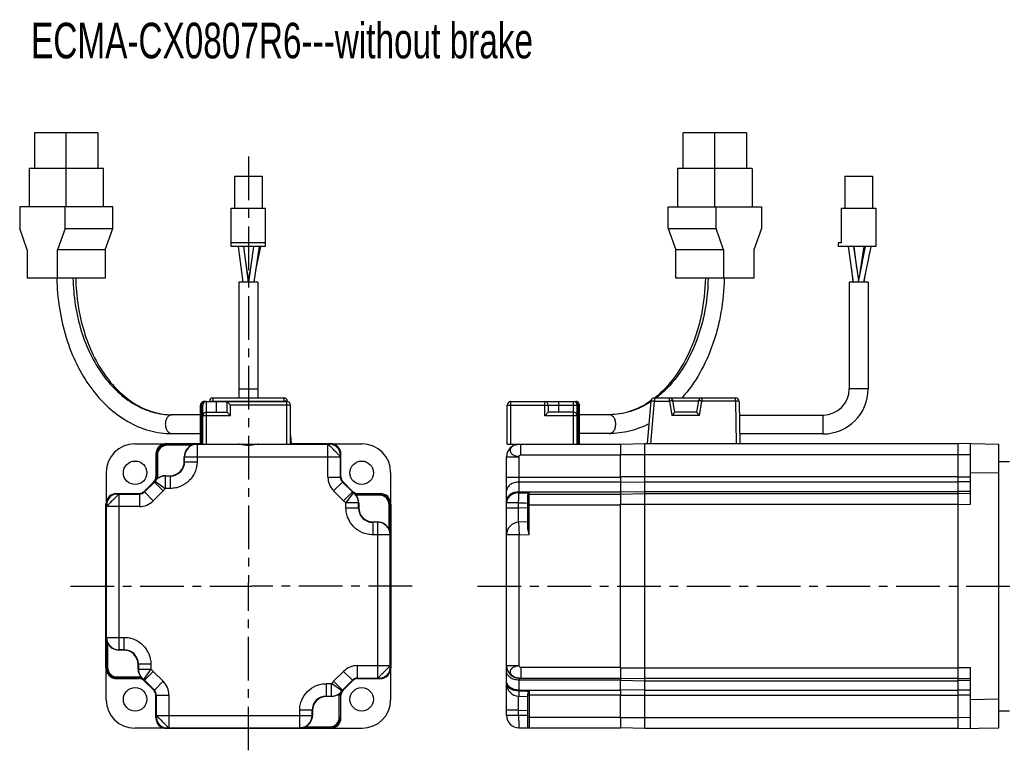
# Model space of a CAD drawing. Header units: millimetres. Extents: x 67 to 508, y 148 to 353.
# Tile 1 of 2: x 67 to 344, y 148 to 353. Entities that reach past the tile are written whole.
import ezdxf

# ---------------------------------------------------------------- set-up
doc = ezdxf.new("R2010")
doc.units = ezdxf.units.MM
doc.header["$LTSCALE"] = 32.67
doc.linetypes.add('CENTER', pattern=[0.6, 0.375, -0.075, 0.075, -0.075])
doc.layers.get('0').update_dxf_attribs({"linetype": 'CONTINUOUS'})
doc.layers.add('DEFAULT_1', color=7, linetype='CENTER')
doc.styles.get("Standard").update_dxf_attribs({"font": 'txt', "width": 0.7})

msp = doc.modelspace()

# ---------------------------------------------------------------- linework, layer by layer
at = {"color": 7, "linetype": 'Continuous'}
for p, q in [((71.21, 321.07), (71.21, 311.07)), ((89.03, 321.07), (71.21, 321.07)), ((80.12, 300.27), (80.12, 321.07)), ((89.03, 321.07), (89.03, 311.07)), ((253.38, 311.07), (253.38, 321.07)), ((271.2, 321.07), (253.38, 321.07)), ((262.29, 300.27), (262.29, 321.07)), ((271.2, 321.07), (271.2, 311.07)), ((69.66, 311.07), (69.66, 300.27)), ((90.59, 311.07), (69.66, 311.07)), ((90.59, 300.27), (90.59, 311.07)), ((251.83, 311.07), (251.83, 300.27)), ((272.76, 311.07), (251.83, 311.07)), ((272.76, 311.07), (272.76, 300.27)), ((127.38, 308.88), (127.38, 299.98)), ((127.38, 308.88), (135.18, 308.88)), ((135.18, 308.88), (135.18, 299.98)), ((298.8, 308.88), (298.8, 299.98)), ((298.8, 308.88), (306.6, 308.88)), ((306.6, 308.88), (306.6, 299.98)), ((67.04, 300.27), (67.04, 294.27)), ((93.2, 300.27), (67.04, 300.27)), ((79.77, 294.27), (79.77, 300.27)), ((93.2, 294.27), (93.2, 300.27)), ((126.48, 289.18), (126.48, 299.98)), ((126.48, 299.98), (136.08, 299.98)), ((136.08, 289.18), (136.08, 299.98)), ((249.21, 294.27), (249.21, 300.27)), ((249.21, 300.27), (275.38, 300.27)), ((262.65, 294.27), (262.65, 300.27)), ((275.38, 300.27), (275.38, 294.27)), ((297.9, 290.18), (297.9, 299.98)), ((297.9, 299.98), (307.5, 299.98)), ((307.5, 299.98), (307.5, 289.18)), ((69.16, 288.27), (67.04, 294.27)), ((79.77, 294.27), (77.65, 288.27)), ((79.77, 294.27), (93.2, 294.27)), ((91.08, 288.27), (93.2, 294.27)), ((249.21, 294.27), (251.33, 288.27)), ((249.21, 294.27), (262.65, 294.27)), ((264.77, 288.27), (262.65, 294.27)), ((275.38, 294.27), (273.25, 288.27)), ((69.16, 288.27), (69.16, 280.27)), ((77.65, 280.27), (77.65, 288.27)), ((91.08, 288.27), (77.65, 288.27)), ((91.08, 288.27), (91.08, 280.27)), ((136.08, 290.18), (126.48, 290.18)), ((136.08, 289.18), (126.48, 289.18)), ((128.36, 289.18), (128.9, 285.41)), ((128.43, 289.18), (129.68, 279.18)), ((129.94, 289.18), (131.19, 279.18)), ((132.75, 289.18), (131.29, 279.18)), ((134.26, 289.18), (132.81, 279.18)), ((134.64, 289.18), (133.29, 282.48)), ((251.33, 280.27), (251.33, 288.27)), ((264.77, 288.27), (251.33, 288.27)), ((264.77, 288.27), (264.77, 280.27)), ((273.25, 288.27), (273.25, 280.27)), ((296.9, 290.18), (296.9, 289.18)), ((297.9, 290.18), (296.9, 290.18)), ((307.5, 289.18), (296.9, 289.18)), ((299.72, 289.18), (301.18, 279.18)), ((301.24, 289.18), (302.62, 279.65)), ((301.36, 289.18), (302.13, 283.06)), ((304.53, 289.18), (302.62, 279.72)), ((304.11, 289.18), (303.04, 281.83)), ((306.07, 289.18), (304.04, 279.18)), ((130.39, 285.61), (131.23, 279.83)), ((131.81, 282.73), (131.22, 279.83)), ((300.64, 282.86), (301.1, 279.18)), ((91.08, 280.27), (69.16, 280.27)), ((273.25, 280.27), (251.33, 280.27)), ((304.52, 281.58), (304.18, 279.18)), ((128.63, 279.18), (128.63, 246.64)), ((133.93, 279.18), (128.63, 279.18)), ((133.93, 279.18), (133.93, 246.64)), ((300.05, 279.18), (300.05, 249.18)), ((305.35, 279.18), (300.05, 279.18)), ((305.35, 279.18), (305.35, 249.18)), ((128.63, 249.18), (133.93, 249.18)), ((305.35, 249.18), (300.05, 249.18)), ((121.32, 246.64), (121.32, 245.73)), ((121.32, 246.64), (141.24, 246.64)), ((141.24, 246.64), (141.24, 245.73)), ((245.34, 246.64), (245.34, 245.73)), ((245.34, 246.64), (268.09, 246.64)), ((249.56, 245.73), (249.56, 246.64)), ((258.65, 246.64), (258.65, 245.73)), ((268.09, 245.73), (268.09, 246.64)), ((117.83, 233.63), (117.83, 244.63)), ((117.83, 244.63), (118.48, 244.63)), ((118.13, 233.63), (118.13, 244.63)), ((118.19, 244.63), (118.19, 233.63)), ((118.48, 233.63), (118.48, 244.63)), ((119.41, 245.63), (118.83, 245.63)), ((119.48, 233.63), (119.48, 245.63)), ((119.48, 245.63), (142.08, 245.63)), ((120.33, 245.73), (120.32, 245.63)), ((121.31, 245.63), (121.32, 245.73)), ((121.32, 245.73), (141.24, 245.73)), ((122.28, 242.63), (122.28, 245.63)), ((125.28, 242.63), (125.28, 245.63)), ((126.28, 244.63), (125.28, 245.63)), ((126.28, 241.63), (126.28, 244.63)), ((143.08, 244.63), (126.28, 244.63)), ((141.24, 245.73), (141.25, 245.63)), ((142.08, 233.63), (142.08, 245.63)), ((142.25, 245.6), (142.24, 245.73)), ((143.08, 233.63), (143.08, 244.63)), ((204, 233.63), (204, 244.63)), ((204, 244.63), (224.24, 244.63)), ((205, 233.63), (205, 245.63)), ((205, 245.63), (223.24, 245.63)), ((214.5, 241.63), (214.5, 245.63)), ((215.5, 244.63), (215.5, 242.63)), ((218.5, 242.63), (218.5, 245.63)), ((222.6, 233.63), (222.6, 245.63)), ((223.6, 233.63), (223.6, 244.63)), ((223.95, 233.63), (223.95, 244.63)), ((224.24, 233.63), (224.24, 244.63)), ((244.35, 245.73), (243.3, 233.79)), ((244.3, 233.79), (245.34, 245.73)), ((245.34, 245.73), (249.56, 245.73)), ((249.56, 245.73), (250.26, 241.73)), ((251.1, 242.64), (250.54, 245.82)), ((250.54, 245.82), (257.66, 245.82)), ((257.66, 245.82), (257.1, 242.64)), ((257.94, 241.73), (258.65, 245.73)), ((268.09, 245.73), (258.65, 245.73)), ((268.09, 245.73), (268.3, 233.79)), ((269.09, 245.66), (269.3, 233.79)), ((117.83, 241.92), (109.82, 241.92)), ((126.28, 241.63), (118.48, 241.63)), ((119.48, 242.63), (125.28, 242.63)), ((125.28, 242.63), (126.28, 241.63)), ((215.5, 242.63), (214.5, 241.63)), ((223.6, 241.63), (214.5, 241.63)), ((222.6, 242.63), (215.5, 242.63)), ((232.6, 241.92), (224.24, 241.92)), ((257.94, 241.73), (250.26, 241.73)), ((257.1, 242.64), (251.1, 242.64)), ((269.16, 241.83), (292.7, 241.83)), ((292.7, 236.53), (292.7, 241.83)), ((109.82, 236.62), (117.83, 236.62)), ((143.08, 236.08), (143.28, 233.79)), ((232.6, 236.62), (224.24, 236.62)), ((292.7, 236.53), (269.25, 236.53)), ((99.34, 233.73), (107.9, 233.73)), ((108.28, 233.79), (108.28, 233.63)), ((108.28, 233.79), (117.83, 233.79)), ((108.44, 233.63), (108.44, 233.33)), ((108.44, 233.63), (154.12, 233.63)), ((115.36, 233.33), (108.44, 233.33)), ((116.87, 233.63), (116.87, 228.7)), ((143.08, 233.79), (154.28, 233.79)), ((153.62, 224.42), (153.62, 233.63)), ((154.28, 233.62), (154.28, 233.79)), ((154.67, 233.73), (163.22, 233.73)), ((204, 233.63), (235.8, 233.63)), ((205.8, 233.63), (205.8, 233.27)), ((207.8, 230.63), (207.8, 233.63)), ((235.8, 233.62), (242.6, 233.79)), ((235.8, 233.62), (235.8, 230.9)), ((242.6, 153.79), (242.6, 233.79)), ((242.6, 233.79), (330.6, 233.79)), ((342.1, 233.59), (330.6, 233.79)), ((330.6, 219.86), (330.6, 233.79)), ((334.1, 216.79), (334.1, 233.73)), ((342.1, 153.99), (342.1, 233.59)), ((105.28, 230.79), (105.28, 224.48)), ((105.28, 230.79), (105.44, 230.79)), ((105.44, 224.42), (105.44, 230.63)), ((105.44, 230.63), (105.74, 230.63)), ((105.74, 230.63), (105.74, 224.42)), ((113.28, 228.79), (113.28, 230.13)), ((113.28, 230.13), (157.12, 230.13)), ((113.37, 228.7), (113.37, 230.13)), ((157.11, 230.79), (157.28, 230.79)), ((157.12, 224.42), (157.12, 230.63)), ((157.28, 224.48), (157.28, 230.79)), ((203.8, 157.45), (203.8, 230.13)), ((203.8, 230.13), (207.3, 230.13)), ((207.3, 220.01), (207.3, 230.13)), ((207.8, 230.63), (235.8, 230.63)), ((235.8, 230.79), (235.8, 230.9)), ((235.8, 224.48), (235.8, 230.79)), ((235.8, 230.79), (330.6, 230.79)), ((330.6, 230.79), (334.1, 230.73)), ((113.37, 228.7), (113.28, 228.79)), ((113.37, 228.7), (116.87, 228.7)), ((342.1, 228.79), (345.1, 228.79)), ((91.34, 225.73), (91.34, 217.18)), ((105.28, 224.48), (105.44, 224.48)), ((105.74, 224.42), (105.44, 224.42)), ((109.38, 224.7), (107.91, 224.7)), ((107.91, 224.7), (107.91, 221.2)), ((107.97, 224.79), (109.28, 224.79)), ((109.28, 224.79), (109.38, 224.7)), ((109.38, 221.2), (109.38, 224.7)), ((153.62, 224.42), (157.12, 224.42)), ((157.28, 224.48), (157.12, 224.48)), ((171.22, 225.73), (171.22, 217.18)), ((203.8, 224.42), (235.8, 224.42)), ((330.6, 224.48), (235.8, 224.48)), ((235.8, 224.42), (235.8, 224.48)), ((235.8, 224.42), (235.8, 223)), ((330.6, 224.46), (334.1, 224.48)), ((334.1, 225.73), (342.1, 225.59)), ((102.01, 220.38), (104.7, 223.07)), ((102.07, 220.22), (104.86, 223)), ((104.7, 223.07), (104.79, 222.97)), ((104.86, 223), (107.33, 220.53)), ((105.06, 223.25), (107.91, 221.2)), ((105.08, 223.27), (105.11, 223.32)), ((157.71, 223), (155.23, 220.53)), ((157.71, 223), (160.49, 220.22)), ((157.75, 222.96), (157.87, 223.07)), ((157.87, 223.07), (160.56, 220.38)), ((235.8, 223), (207.3, 223)), ((235.8, 222.95), (242.6, 223.07)), ((235.8, 223), (235.8, 220.27)), ((242.6, 223.07), (330.6, 223.07)), ((334.1, 223.07), (330.6, 223.04)), ((94.28, 219.62), (94.28, 219.79)), ((94.28, 219.79), (100.59, 219.79)), ((94.44, 219.63), (100.66, 219.63)), ((94.94, 175.79), (94.94, 219.63)), ((100.59, 219.63), (100.59, 219.79)), ((100.66, 219.63), (100.66, 216.13)), ((102.12, 220.27), (102.01, 220.38)), ((104.55, 217.74), (102.07, 220.22)), ((104.55, 217.74), (107.33, 220.53)), ((109.38, 221.2), (107.91, 221.2)), ((155.23, 220.53), (158.02, 217.74)), ((160.49, 220.22), (158.02, 217.74)), ((160.74, 220.01), (158.69, 217.17)), ((160.46, 220.28), (160.56, 220.38)), ((160.75, 220), (160.8, 219.96)), ((161.9, 219.63), (168.12, 219.63)), ((161.9, 219.33), (161.9, 219.63)), ((168.12, 219.33), (161.9, 219.33)), ((161.97, 219.79), (168.28, 219.79)), ((161.97, 219.63), (161.97, 219.79)), ((168.12, 219.33), (168.12, 219.63)), ((168.28, 219.62), (168.28, 219.79)), ((207.3, 220.22), (235.8, 220.22)), ((209.8, 209.71), (209.8, 219.38)), ((210.1, 208.3), (210.1, 219.99)), ((210.1, 219.63), (235.8, 219.63)), ((235.8, 220.26), (242.6, 220.38)), ((235.8, 220.22), (235.8, 220.27)), ((235.8, 220.22), (235.8, 219.63)), ((235.8, 219.62), (242.6, 219.79)), ((235.8, 219.62), (235.8, 216.9)), ((242.6, 220.38), (330.6, 220.38)), ((242.6, 219.79), (330.6, 219.79)), ((334.1, 220.38), (330.6, 220.32)), ((334.1, 219.79), (330.6, 219.73)), ((330.6, 216.79), (330.6, 219.79)), ((91.28, 170.79), (91.28, 216.79)), ((91.45, 216.79), (91.28, 216.79)), ((91.44, 170.95), (91.44, 216.63)), ((100.66, 216.13), (91.44, 216.13)), ((162.19, 217.17), (158.69, 217.17)), ((158.69, 215.7), (158.69, 217.17)), ((162.19, 215.7), (162.19, 217.17)), ((162.28, 215.79), (162.19, 215.7)), ((162.28, 217.11), (162.28, 215.79)), ((170.82, 216.63), (171.12, 216.63)), ((170.82, 209.71), (170.82, 216.63)), ((171.11, 216.79), (171.28, 216.79)), ((171.12, 170.95), (171.12, 216.63)), ((171.28, 216.79), (171.28, 170.79)), ((207.18, 217.17), (203.8, 217.17)), ((207.18, 215.7), (207.18, 217.17)), ((209.8, 215.79), (207.18, 215.7)), ((209.8, 216.63), (235.8, 216.63)), ((235.8, 216.79), (235.8, 216.9)), ((235.8, 170.95), (235.8, 216.79)), ((235.8, 216.79), (330.6, 216.79)), ((330.6, 216.73), (334.1, 216.79)), ((330.6, 216.73), (330.6, 216.79)), ((330.6, 170.86), (330.6, 216.73)), ((162.19, 215.7), (158.69, 215.7)), ((207.18, 215.7), (203.8, 215.7)), ((166.19, 211.7), (166.28, 211.79)), ((167.62, 211.7), (166.19, 211.7)), ((166.19, 211.7), (166.19, 208.2)), ((166.28, 211.79), (167.62, 211.79)), ((167.62, 167.95), (167.62, 211.79)), ((209.8, 211.79), (207.18, 211.7)), ((207.18, 211.7), (207.3, 208.2)), ((171.12, 208.2), (166.19, 208.2)), ((207.3, 208.2), (203.8, 208.2)), ((207.3, 208.2), (210.1, 208.3)), ((207.3, 171.45), (207.3, 208.2)), ((91.44, 179.38), (96.38, 179.38)), ((91.74, 177.88), (91.74, 170.95)), ((96.38, 175.89), (96.38, 179.38)), ((96.38, 175.89), (94.94, 175.89)), ((96.28, 175.79), (94.94, 175.79)), ((96.38, 175.89), (96.28, 175.79)), ((100.28, 171.8), (100.37, 171.89)), ((100.28, 170.48), (100.28, 171.8)), ((103.87, 171.89), (100.37, 171.89)), ((100.37, 171.89), (100.37, 170.42)), ((103.87, 171.89), (103.87, 170.42)), ((91.28, 170.79), (91.44, 170.79)), ((91.34, 161.85), (91.34, 170.41)), ((91.44, 170.95), (91.74, 170.95)), ((100.37, 170.42), (103.87, 170.42)), ((103.87, 170.42), (101.83, 167.58)), ((104.55, 169.84), (102.07, 167.37)), ((107.33, 167.06), (104.55, 169.84)), ((158.02, 169.84), (155.23, 167.06)), ((160.49, 167.37), (158.02, 169.84)), ((161.9, 171.45), (171.12, 171.45)), ((161.9, 167.95), (161.9, 171.45)), ((171.11, 170.79), (171.28, 170.79)), ((171.22, 170.41), (171.22, 161.85)), ((203.8, 171.45), (207.3, 171.45)), ((207.8, 170.95), (207.8, 167.95)), ((235.8, 170.95), (207.8, 170.95)), ((235.8, 170.95), (235.8, 170.79)), ((235.8, 170.79), (330.6, 170.79)), ((235.8, 170.79), (235.8, 170.68)), ((235.8, 170.68), (235.8, 167.97)), ((334.1, 170.79), (330.6, 170.86)), ((330.6, 170.79), (330.6, 170.86)), ((330.6, 153.79), (330.6, 170.79)), ((334.1, 153.85), (334.1, 170.79)), ((94.28, 167.79), (94.28, 167.95)), ((94.28, 167.79), (100.59, 167.79)), ((94.44, 168.25), (100.66, 168.25)), ((94.44, 167.95), (94.44, 168.25)), ((100.66, 167.95), (94.44, 167.95)), ((100.59, 167.79), (100.59, 167.95)), ((100.66, 168.25), (100.66, 167.95)), ((101.81, 167.59), (101.76, 167.62)), ((102.01, 167.21), (102.1, 167.3)), ((104.7, 164.52), (102.01, 167.21)), ((104.86, 164.58), (102.07, 167.37)), ((107.33, 167.06), (104.86, 164.58)), ((153.19, 166.38), (154.66, 166.38)), ((153.19, 162.89), (153.19, 166.38)), ((157.5, 164.34), (154.66, 166.38)), ((154.66, 162.89), (154.66, 166.38)), ((157.71, 164.58), (155.23, 167.06)), ((160.49, 167.37), (157.71, 164.58)), ((157.87, 164.52), (160.56, 167.21)), ((160.44, 167.32), (160.56, 167.21)), ((161.9, 167.95), (168.12, 167.95)), ((161.97, 167.95), (161.97, 167.79)), ((161.97, 167.79), (168.28, 167.79)), ((168.28, 167.96), (168.28, 167.79)), ((207.3, 164.34), (207.3, 167.95)), ((207.3, 167.95), (235.8, 167.95)), ((235.8, 167.37), (207.3, 167.37)), ((235.8, 167.96), (242.6, 167.79)), ((235.8, 167.95), (235.8, 167.37)), ((235.8, 164.58), (235.8, 167.37)), ((235.8, 167.33), (242.6, 167.21)), ((330.6, 167.79), (242.6, 167.79)), ((242.6, 167.21), (330.6, 167.21)), ((330.6, 167.85), (334.1, 167.79)), ((334.1, 167.21), (330.6, 167.27)), ((104.81, 164.63), (104.7, 164.52)), ((157.49, 164.32), (157.45, 164.27)), ((157.87, 164.52), (157.77, 164.61)), ((207.3, 164.58), (235.8, 164.58)), ((209.8, 154.25), (209.8, 163.63)), ((210.1, 164.3), (210.1, 153.95)), ((242.6, 164.52), (235.8, 164.64)), ((235.8, 164.58), (235.8, 163.17)), ((242.6, 164.52), (330.6, 164.52)), ((334.1, 164.52), (330.6, 164.54)), ((105.44, 163.1), (105.28, 163.1)), ((105.28, 156.79), (105.28, 163.1)), ((105.44, 163.17), (108.94, 163.17)), ((105.44, 156.95), (105.44, 163.17)), ((108.94, 163.17), (108.94, 153.95)), ((153.19, 162.89), (154.66, 162.89)), ((153.28, 162.79), (153.19, 162.89)), ((154.6, 162.79), (153.28, 162.79)), ((156.82, 163.17), (157.12, 163.17)), ((156.82, 156.95), (156.82, 163.17)), ((157.12, 163.17), (157.12, 156.95)), ((157.28, 163.1), (157.12, 163.1)), ((157.28, 156.79), (157.28, 163.1)), ((207.18, 162.89), (209.8, 162.79)), ((235.8, 163.17), (209.8, 163.17)), ((235.8, 163.1), (235.8, 163.17)), ((235.8, 163.1), (330.6, 163.1)), ((235.8, 156.79), (235.8, 163.1)), ((334.1, 163.1), (330.6, 163.13)), ((342.1, 161.99), (334.1, 161.85)), ((149.19, 158.89), (145.69, 158.89)), ((145.69, 153.95), (145.69, 158.89)), ((149.19, 158.89), (149.28, 158.8)), ((149.19, 157.45), (149.19, 158.89)), ((149.28, 158.8), (149.28, 157.45)), ((207.18, 158.89), (203.8, 158.89)), ((207.18, 157.45), (207.18, 158.89)), ((207.18, 158.89), (209.8, 158.8)), ((342.1, 158.79), (345.1, 158.79)), ((105.45, 156.79), (105.28, 156.79)), ((105.44, 157.45), (149.28, 157.45)), ((156.82, 156.95), (157.12, 156.95)), ((157.28, 156.79), (157.12, 156.79)), ((209.8, 157.45), (203.8, 157.45)), ((209.8, 156.95), (235.8, 156.95)), ((330.6, 156.79), (235.8, 156.79)), ((235.8, 156.68), (235.8, 156.79)), ((235.8, 156.68), (235.8, 153.97)), ((334.1, 156.86), (330.6, 156.79)), ((107.9, 153.85), (99.34, 153.85)), ((108.28, 153.96), (108.28, 153.79)), ((154.28, 153.79), (108.28, 153.79)), ((108.44, 153.95), (154.12, 153.95)), ((147.2, 154.25), (154.12, 154.25)), ((154.12, 154.25), (154.12, 153.95)), ((154.28, 153.79), (154.28, 153.95)), ((154.67, 153.85), (163.22, 153.85)), ((207.3, 153.95), (235.8, 153.95)), ((242.6, 153.79), (235.8, 153.96)), ((330.6, 153.79), (242.6, 153.79)), ((330.6, 153.79), (342.1, 153.99))]:
    msp.add_line(p, q, dxfattribs=at)
at = {"color": 2, "linetype": 'Continuous'}
for p, q in [((130.28, 193.79), (132.28, 193.79)), ((131.28, 192.79), (131.28, 194.79))]:
    msp.add_line(p, q, dxfattribs=at)
at = {"color": 7, "linetype": 'Continuous'}
for centre in [(99.46, 225.61), (163.1, 225.61), (99.46, 161.97), (163.1, 161.97)]:
    msp.add_circle(centre, 3.3, dxfattribs=at)
for centre, radius, start, end in [((292.7, 249.18), 12.65, 270, 360), ((292.7, 249.18), 7.35, 270, 360), ((121.32, 245.64), 1, 90, 175), ((141.24, 245.64), 1, 5, 90), ((245.34, 245.64), 1, 90, 175), ((249.56, 245.64), 1, 10, 90), ((258.65, 245.64), 1, 90, 170), ((268.09, 245.64), 1, 1, 90), ((118.83, 244.63), 1, 110.6425, 153.4317), ((119.58, 244.63), 1.39, 178.3183, 179.9983), ((119.48, 244.63), 1, 90, 180), ((118.9, 245.14), 0.496, 90.0212, 96.6146), ((142.16, 235.22), 10.55, 92.9495, 95.0089), ((142.08, 244.63), 1, 0, 90), ((205, 244.63), 1, 90, 180), ((214.5, 244.63), 1, 0, 90), ((222.6, 244.63), 1, 0, 90), ((223.24, 244.63), 1, 26.5626, 90.0043), ((229.95, 266.23), 24.94, 305.0556, 305.4875), ((119.48, 241.63), 1, 90, 180), ((222.6, 241.63), 1, 0, 90), ((108.28, 230.79), 3, 90, 180), ((108.44, 230.63), 3, 90, 180), ((108.28, 230.79), 2.83, 92.2134, 177.7866), ((108.44, 230.63), 2.7, 90, 180), ((116.87, 230.13), 3.5, 91.5987, 180.0181), ((116.87, 230.17), 3.47, 90.0008, 91.5945), ((154.12, 230.63), 3, 0, 90), ((154.28, 230.79), 3, 0, 90), ((154.28, 230.79), 2.83, 2.2134, 87.7866), ((207.3, 230.13), 3.5, 90, 180), ((109.38, 228.69), 3.99, 269.9037, 0.0963), ((103.28, 224.48), 2, 315, 360), ((107.9, 221.21), 3.5, 89.9388, 144.2471), ((103.44, 224.42), 2, 325.0841, 359.9975), ((103.44, 224.42), 2.3, 348.3692, 360), ((107.97, 221.29), 3.5, 90.0449, 129.7482), ((159.12, 224.42), 5.5, 180, 225), ((159.12, 224.42), 2, 180, 224.9975), ((159.28, 224.48), 2, 180, 225), ((103.44, 224.42), 2, 315, 324.669), ((107.88, 221.37), 3.38, 140.0901, 144.8445), ((107.9, 221.35), 3.41, 135.0563, 140.095), ((108.02, 221.23), 3.59, 130.5038, 135.0539), ((107.95, 221.31), 3.48, 129.7319, 130.5116), ((94.28, 216.79), 3, 90, 180), ((94.44, 216.63), 3, 90, 180), ((94.28, 216.79), 2.83, 92.2134, 177.7866), ((100.59, 221.79), 2, 270, 315), ((100.66, 221.63), 2, 270, 314.9975), ((103.44, 224.42), 5.5, 315, 324.2547), ((161.9, 221.63), 2, 225, 234.669), ((161.97, 221.79), 2, 225, 270), ((158.69, 217.17), 3.5, 359.9388, 54.2471), ((161.9, 221.63), 2, 235.0841, 269.9975), ((158.86, 217.2), 3.38, 50.0901, 54.8445), ((158.84, 217.17), 3.41, 45.0563, 50.095), ((158.71, 217.05), 3.59, 40.5038, 45.0539), ((158.79, 217.12), 3.48, 39.7319, 40.5116), ((161.9, 221.63), 2.3, 258.3692, 270), ((158.78, 217.11), 3.5, 0.045, 39.7482), ((168.12, 216.63), 3, 0, 90), ((168.12, 216.63), 2.7, 0, 90), ((168.28, 216.79), 3, 0, 90), ((168.28, 216.79), 2.83, 2.2134, 87.7866), ((210.1, 219.33), 0.3, 90, 180), ((100.66, 221.63), 5.5, 270, 315), ((161.9, 221.63), 5.5, 225, 234.2569), ((219.88, 699.33), 482.32, 268.4908, 268.8024), ((166.18, 215.69), 3.99, 179.9037, 270.0963), ((167.62, 208.2), 3.5, 1.5987, 90.0181), ((207.3, 208.2), 3.5, 92, 180), ((167.65, 208.2), 3.47, 0.0008, 1.5945), ((94.91, 179.38), 3.47, 180.0008, 181.5945), ((94.94, 179.38), 3.5, 181.5987, 270.0181), ((96.38, 171.89), 3.99, 359.9037, 90.0963), ((94.28, 170.79), 3, 180, 270), ((94.44, 170.95), 3, 180, 270), ((94.28, 170.79), 2.83, 182.2134, 267.7866), ((94.44, 170.95), 2.7, 180, 270), ((103.78, 170.48), 3.5, 180.0449, 219.7482), ((103.87, 170.41), 3.5, 179.9388, 234.2471), ((100.66, 165.95), 5.5, 45, 54.2569), ((161.9, 165.95), 5.5, 90, 135), ((168.12, 170.95), 3, 270, 360), ((168.28, 170.79), 3, 270, 360), ((168.28, 170.79), 2.83, 272.2134, 357.7866), ((207.3, 171.45), 3.5, 180, 270), ((100.59, 165.79), 2, 45, 90), ((100.66, 165.95), 2.3, 78.3692, 90), ((100.66, 165.95), 2, 55.0841, 89.9975), ((103.77, 170.47), 3.48, 219.7319, 220.5116), ((103.85, 170.54), 3.59, 220.5038, 225.0539), ((103.73, 170.41), 3.41, 225.0563, 230.095), ((103.71, 170.39), 3.38, 230.0901, 234.8445), ((100.66, 165.95), 2, 45, 54.669), ((103.44, 163.17), 5.5, 0, 45), ((159.12, 163.17), 5.5, 135, 144.2569), ((161.9, 165.95), 2, 90, 134.9975), ((161.97, 165.79), 2, 90, 135), ((207.3, 166.38), 3.5, 180, 268), ((207.17, 170.81), 2.85, 242.0245, 245.7141), ((207.18, 170.83), 2.86, 245.7818, 255.3539), ((103.28, 163.1), 2, 0, 45), ((103.44, 163.17), 2, 0, 44.9975), ((154.59, 166.3), 3.5, 270.045, 309.7482), ((154.66, 166.38), 3.5, 269.9388, 324.2471), ((159.12, 163.17), 2.3, 168.3692, 180), ((154.61, 166.28), 3.48, 309.7319, 310.5116), ((154.54, 166.36), 3.59, 310.5038, 315.0539), ((154.66, 166.24), 3.41, 315.0563, 320.095), ((159.12, 163.17), 2, 145.0841, 179.9975), ((159.28, 163.1), 2, 135, 180), ((154.69, 166.22), 3.38, 320.0901, 324.8445), ((159.12, 163.17), 2, 135, 144.669), ((153.18, 158.89), 3.99, 89.9037, 180.0963), ((108.28, 156.79), 3, 180, 270), ((108.44, 156.95), 3, 180, 270), ((108.28, 156.79), 2.83, 182.2134, 267.7866), ((145.69, 157.45), 3.5, 271.5987, 0.0181), ((154.12, 156.95), 3, 270, 360), ((154.12, 156.95), 2.7, 270, 360), ((154.28, 156.79), 3, 270, 360), ((154.28, 156.79), 2.83, 272.2134, 357.7866), ((207.3, 157.45), 3.5, 180, 270), ((145.69, 157.42), 3.47, 270.0008, 271.5945), ((210.1, 154.25), 0.3, 180, 270)]:
    msp.add_arc(centre, radius, start, end, dxfattribs=at)
for centre, major_axis, ratio, start_param, end_param in [((99.34, 225.73), (5.66, -5.66), 0.999695, 2.356347, 3.926839), ((116.78, 230.13), (3.5, 0), 0.999391, 1.987852, 3.141593), ((163.22, 225.73), (5.66, 5.66), 0.999695, -0.785246, 0.785246), ((109.28, 228.8), (2.83, -2.83), 0.998783, -0.784789, 0.784789), ((166.28, 215.8), (-2.83, -2.83), 0.998783, -0.784789, 0.784789), ((167.62, 208.29), (0, 3.5), 0.999391, -1.153741, 0), ((94.94, 179.3), (0, 3.5), 0.999391, -4.295334, -3.141593), ((96.28, 171.79), (2.83, 2.83), 0.998783, -0.784789, 0.784789), ((99.34, 161.86), (5.66, 5.66), 0.999695, -3.926839, -2.356347), ((153.28, 158.79), (-2.83, 2.83), 0.998783, -0.784789, 0.784789), ((163.22, 161.86), (5.66, -5.66), 0.999695, -0.785246, 0.785246), ((145.78, 157.45), (3.5, 0), 0.999391, -1.153741, 0)]:
    msp.add_ellipse(centre, major_axis=major_axis, ratio=ratio, start_param=start_param, end_param=end_param, dxfattribs=at)
for points, knots in [([(77.48, 280.24), (77.57, 274.63), (78.84, 266.28), (82.81, 256.13), (86.76, 249.5), (91.59, 243.99), (97.18, 239.83), (103.34, 237.22), (107.68, 236.62), (109.82, 236.62)], [0, 0, 0, 0, 0.281778, 0.416847, 0.5456, 0.66739, 0.782603, 0.892699, 1, 1, 1, 1]), ([(82.01, 280.26), (82.1, 275.29), (83.21, 267.89), (86.71, 258.92), (90.15, 253.09), (94.33, 248.28), (99.12, 244.67), (104.35, 242.43), (108.02, 241.92), (109.82, 241.92)], [0, 0, 0, 0, 0.286957, 0.423914, 0.553707, 0.675381, 0.789105, 0.896373, 1, 1, 1, 1]), ([(82.78, 280.26), (82.87, 275.23), (83.99, 267.77), (87.48, 258.72), (90.89, 252.89), (95, 248.12), (99.63, 244.59), (104.63, 242.41), (108.12, 241.92), (109.82, 241.92)], [0, 0, 0, 0, 0.293378, 0.432725, 0.563871, 0.685461, 0.797357, 0.90106, 1, 1, 1, 1]), ([(131.21, 279.8), (131.21, 279.77), (131.19, 279.62), (131.18, 279.47), (131.17, 279.35)], [0, 0, 0, 0, 0.21363, 1, 1, 1, 1]), ([(259.63, 280.25), (259.57, 276.82), (259.02, 271.71), (257.35, 265.18), (255.16, 259.2), (251.54, 252.63), (247.52, 248.31), (245.35, 246.61)], [0, 0, 0, 0, 0.273385, 0.40676, 0.536337, 0.780053, 1, 1, 1, 1]), ([(260.41, 280.26), (260.35, 276.84), (259.61, 270.12), (256.69, 260.7), (252.14, 252.62), (248, 248.3), (245.75, 246.59)], [0, 0, 0, 0, 0.271187, 0.532422, 0.776548, 1, 1, 1, 1]), ([(264.93, 280.26), (264.88, 277.05), (264.43, 272.26), (263.09, 266.07), (260.49, 257.54), (256.85, 250.86), (252.98, 246.55)], [0, 0, 0, 0, 0.264253, 0.394433, 0.522402, 1, 1, 1, 1]), ([(302.65, 279.18), (302.65, 279.27), (302.64, 279.42), (302.63, 279.58), (302.62, 279.65)], [0, 0, 0, 0, 0.53022, 1, 1, 1, 1]), ([(118.83, 245.63), (118.76, 245.63), (118.62, 245.6), (118.35, 245.42), (118.23, 245.18), (118.18, 245.02)], [0, 0, 0, 0, 0.219672, 0.456375, 1, 1, 1, 1]), ([(118.24, 245.02), (118.29, 245.17), (118.42, 245.45), (118.7, 245.61), (118.84, 245.63)], [0, 0, 0, 0, 0.545475, 1, 1, 1, 1]), ([(120.33, 245.73), (120.33, 245.74), (120.36, 245.75), (120.41, 245.76), (120.51, 245.77), (120.63, 245.77), (120.78, 245.76), (121.01, 245.75), (121.2, 245.74), (121.32, 245.73)], [0, 0, 0, 0, 0.025351, 0.083748, 0.176263, 0.299697, 0.449751, 0.620962, 1, 1, 1, 1]), ([(141.94, 245.77), (141.92, 245.77), (141.81, 245.77), (141.7, 245.76), (141.62, 245.76)], [0, 0, 0, 0, 0.224269, 1, 1, 1, 1]), ([(142.24, 245.73), (142.24, 245.74), (142.2, 245.75), (142.15, 245.76), (142.05, 245.77), (141.98, 245.77), (141.94, 245.77)], [0, 0, 0, 0, 0.084553, 0.279423, 0.588147, 1, 1, 1, 1]), ([(223.9, 245.02), (223.85, 245.18), (223.73, 245.42), (223.46, 245.6), (223.31, 245.63), (223.24, 245.63)], [0, 0, 0, 0, 0.543658, 0.780361, 1, 1, 1, 1]), ([(244.27, 245.81), (242.52, 244.58), (239.67, 243.09), (235.62, 242.08), (233.59, 241.92), (232.6, 241.92)], [0, 0, 0, 0, 0.515005, 0.759762, 1, 1, 1, 1]), ([(244.37, 245.61), (242.59, 244.44), (239.72, 243.03), (235.65, 242.08), (233.61, 241.92), (232.6, 241.92)], [0, 0, 0, 0, 0.510096, 0.756517, 1, 1, 1, 1]), ([(245.34, 245.73), (245.22, 245.74), (245.03, 245.75), (244.8, 245.76), (244.65, 245.77), (244.53, 245.77), (244.43, 245.76), (244.38, 245.75), (244.35, 245.74), (244.35, 245.73)], [0, 0, 0, 0, 0.379046, 0.55026, 0.700315, 0.823745, 0.916258, 0.974651, 1, 1, 1, 1]), ([(250.54, 245.82), (250.54, 245.83), (250.51, 245.83), (250.45, 245.84), (250.36, 245.84), (250.24, 245.83), (250.09, 245.81), (249.86, 245.78), (249.68, 245.75), (249.56, 245.73)], [0, 0, 0, 0, 0.025234, 0.083504, 0.175871, 0.299166, 0.449133, 0.62036, 1, 1, 1, 1]), ([(258.65, 245.73), (258.52, 245.75), (258.34, 245.78), (258.11, 245.81), (257.96, 245.83), (257.84, 245.84), (257.75, 245.84), (257.7, 245.83), (257.66, 245.83), (257.66, 245.82)], [0, 0, 0, 0, 0.379656, 0.55089, 0.700856, 0.824145, 0.916506, 0.97477, 1, 1, 1, 1]), ([(269.09, 245.66), (269.09, 245.67), (269.06, 245.68), (269.01, 245.7), (268.91, 245.71), (268.79, 245.72), (268.64, 245.73), (268.41, 245.73), (268.22, 245.73), (268.09, 245.73)], [0, 0, 0, 0, 0.025386, 0.083864, 0.176494, 0.300044, 0.450182, 0.6214, 1, 1, 1, 1]), ([(109.82, 241.92), (109.57, 241.92), (109.04, 241.75), (108.43, 241.14), (108.04, 240.27), (107.9, 239.27), (108.04, 238.26), (108.43, 237.39), (109.04, 236.78), (109.57, 236.62), (109.82, 236.62)], [0, 0, 0, 0, 0.104746, 0.222328, 0.356015, 0.499998, 0.643982, 0.77767, 0.895253, 1, 1, 1, 1]), ([(232.6, 236.62), (232.84, 236.62), (233.38, 236.78), (233.99, 237.39), (234.38, 238.26), (234.52, 239.27), (234.38, 240.27), (233.99, 241.14), (233.38, 241.75), (232.84, 241.92), (232.6, 241.92)], [0, 0, 0, 0, 0.104747, 0.22233, 0.356018, 0.500002, 0.643985, 0.777672, 0.895254, 1, 1, 1, 1]), ([(250.26, 241.73), (250.35, 241.84), (250.49, 242), (250.67, 242.2), (250.79, 242.34), (250.9, 242.45), (250.98, 242.54), (251.03, 242.59), (251.06, 242.62), (251.08, 242.63), (251.09, 242.64), (251.1, 242.64)], [0, 0, 0, 0, 0.341403, 0.502266, 0.651442, 0.783567, 0.891535, 0.933734, 0.966499, 0.988765, 1, 1, 1, 1]), ([(257.1, 242.64), (257.11, 242.64), (257.12, 242.63), (257.14, 242.62), (257.17, 242.59), (257.23, 242.54), (257.31, 242.45), (257.42, 242.34), (257.54, 242.2), (257.71, 242), (257.85, 241.84), (257.94, 241.73)], [0, 0, 0, 0, 0.011235, 0.033501, 0.066267, 0.108466, 0.216433, 0.348559, 0.497735, 0.658598, 1, 1, 1, 1]), ([(243.83, 239.37), (242.08, 238.49), (238.41, 237.1), (234.52, 236.62), (232.6, 236.62)], [0, 0, 0, 0, 0.505245, 1, 1, 1, 1]), ([(116.77, 233.63), (116.65, 233.63), (116.17, 233.61), (115.7, 233.48), (115.36, 233.33)], [0, 0, 0, 0, 0.24652, 1, 1, 1, 1]), ([(131.28, 233.29), (131, 233.29), (130.45, 233.32), (129.68, 233.44), (129, 233.57), (128.58, 233.63), (128.39, 233.63)], [0, 0, 0, 0, 0.290115, 0.56374, 0.80558, 1, 1, 1, 1]), ([(134.17, 233.63), (133.98, 233.63), (133.56, 233.57), (132.89, 233.44), (132.11, 233.32), (131.56, 233.29), (131.28, 233.29)], [0, 0, 0, 0, 0.194471, 0.436318, 0.709921, 1, 1, 1, 1]), ([(153.9, 233.41), (153.86, 233.44), (153.8, 233.5), (153.72, 233.56), (153.67, 233.6), (153.65, 233.62), (153.63, 233.63), (153.62, 233.63), (153.62, 233.63)], [0, 0, 0, 0, 0.417321, 0.732239, 0.845007, 0.92734, 0.979023, 1, 1, 1, 1]), ([(154.01, 233.31), (154, 233.31), (153.97, 233.35), (153.93, 233.39), (153.9, 233.41)], [0, 0, 0, 0, 0.260611, 1, 1, 1, 1]), ([(156.79, 230.53), (156.7, 230.62), (156.48, 230.8), (156.15, 231.13), (155.79, 231.51), (155.39, 231.91), (154.99, 232.31), (154.61, 232.67), (154.28, 233), (154.1, 233.22), (154.01, 233.31)], [0, 0, 0, 0, 0.096329, 0.217167, 0.355715, 0.500693, 0.645735, 0.784417, 0.904407, 1, 1, 1, 1]), ([(207.3, 230.13), (207.14, 230.14), (206.83, 230.17), (206.37, 230.28), (205.96, 230.48), (205.58, 230.67), (205.25, 230.91), (205.03, 231.22), (204.89, 231.56), (204.82, 232.02), (204.96, 232.49), (205.26, 232.88), (205.69, 233.24), (206.38, 233.55), (206.99, 233.63), (207.3, 233.63)], [0, 0, 0, 0, 0.072807, 0.143936, 0.212683, 0.277953, 0.338284, 0.395549, 0.449716, 0.501421, 0.605381, 0.661501, 0.724005, 0.857543, 1, 1, 1, 1]), ([(157.12, 230.13), (157.12, 230.15), (157.08, 230.19), (157.02, 230.26), (156.92, 230.39), (156.84, 230.48), (156.79, 230.53)], [0, 0, 0, 0, 0.083792, 0.274073, 0.589564, 1, 1, 1, 1]), ([(207.3, 230.13), (207.31, 230.26), (207.43, 230.5), (207.68, 230.63), (207.8, 230.63)], [0, 0, 0, 0, 0.502828, 1, 1, 1, 1]), ([(116.87, 228.7), (116.87, 228.21), (116.77, 227.23), (116.2, 225.35), (114.81, 223.26), (112.73, 221.87), (110.85, 221.3), (109.86, 221.21), (109.38, 221.2)], [0, 0, 0, 0, 0.125293, 0.250604, 0.5, 0.749396, 0.874707, 1, 1, 1, 1]), ([(207.3, 223), (206.85, 223), (205.98, 222.88), (204.83, 222.37), (204.13, 221.67), (203.85, 221.02), (203.8, 220.69), (203.8, 220.53)], [0, 0, 0, 0, 0.287452, 0.554305, 0.789038, 0.896438, 1, 1, 1, 1]), ([(94.54, 219.3), (94.46, 219.21), (94.28, 218.99), (93.94, 218.66), (93.56, 218.3), (93.17, 217.9), (92.77, 217.51), (92.4, 217.12), (92.08, 216.79), (91.86, 216.61), (91.77, 216.53)], [0, 0, 0, 0, 0.096329, 0.217167, 0.355715, 0.500693, 0.645735, 0.784417, 0.904407, 1, 1, 1, 1]), ([(94.94, 219.63), (94.93, 219.63), (94.89, 219.6), (94.81, 219.54), (94.69, 219.43), (94.59, 219.35), (94.54, 219.3)], [0, 0, 0, 0, 0.083792, 0.274073, 0.589564, 1, 1, 1, 1]), ([(207.3, 220.22), (206.85, 220.22), (205.98, 220.1), (204.83, 219.59), (204.13, 218.89), (203.85, 218.24), (203.8, 217.91), (203.8, 217.74)], [0, 0, 0, 0, 0.287451, 0.554305, 0.789038, 0.896438, 1, 1, 1, 1]), ([(207.3, 220.01), (206.85, 220.01), (205.96, 219.87), (204.8, 219.26), (204, 218.32), (203.8, 217.54), (203.8, 217.17)], [0, 0, 0, 0, 0.273478, 0.533809, 0.774392, 1, 1, 1, 1]), ([(207.18, 217.17), (207.19, 217.7), (207.22, 218.65), (207.27, 219.6), (207.3, 220.01)], [0, 0, 0, 0, 0.561628, 1, 1, 1, 1]), ([(91.66, 216.41), (91.63, 216.38), (91.57, 216.31), (91.51, 216.23), (91.48, 216.18), (91.46, 216.16), (91.45, 216.14), (91.44, 216.14), (91.44, 216.13)], [0, 0, 0, 0, 0.417321, 0.732239, 0.845007, 0.92734, 0.979023, 1, 1, 1, 1]), ([(91.77, 216.53), (91.76, 216.52), (91.72, 216.48), (91.69, 216.44), (91.66, 216.41)], [0, 0, 0, 0, 0.260611, 1, 1, 1, 1]), ([(166.19, 208.2), (165.7, 208.21), (164.71, 208.3), (162.83, 208.87), (160.75, 210.26), (159.36, 212.35), (158.79, 214.23), (158.69, 215.21), (158.69, 215.7)], [0, 0, 0, 0, 0.125293, 0.250604, 0.5, 0.749396, 0.874707, 1, 1, 1, 1]), ([(207.18, 211.7), (207.17, 211.7), (207.16, 211.74), (207.16, 211.79), (207.15, 211.89), (207.14, 212.02), (207.14, 212.18), (207.13, 212.47), (207.13, 212.91), (207.13, 213.51), (207.14, 214.19), (207.16, 214.93), (207.17, 215.44), (207.18, 215.7)], [0, 0, 0, 0, 0.00552, 0.019996, 0.04379, 0.076772, 0.118621, 0.168979, 0.293198, 0.444675, 0.617478, 0.805094, 1, 1, 1, 1]), ([(170.82, 209.71), (170.87, 209.6), (171.04, 209.15), (171.12, 208.66), (171.12, 208.3)], [0, 0, 0, 0, 0.255826, 1, 1, 1, 1]), ([(209.8, 209.71), (209.8, 209.48), (209.9, 209), (210.03, 208.54), (210.1, 208.3)], [0, 0, 0, 0, 0.488678, 1, 1, 1, 1]), ([(91.44, 179.29), (91.44, 179.17), (91.47, 178.68), (91.59, 178.21), (91.74, 177.88)], [0, 0, 0, 0, 0.246518, 1, 1, 1, 1]), ([(96.38, 179.38), (96.86, 179.38), (97.85, 179.29), (99.73, 178.72), (101.81, 177.33), (103.2, 175.24), (103.77, 173.36), (103.87, 172.38), (103.87, 171.89)], [0, 0, 0, 0, 0.125293, 0.250604, 0.5, 0.749396, 0.874707, 1, 1, 1, 1]), ([(168.02, 168.29), (168.11, 168.38), (168.29, 168.6), (168.62, 168.92), (169, 169.29), (169.4, 169.69), (169.8, 170.08), (170.16, 170.47), (170.48, 170.79), (170.7, 170.97), (170.79, 171.06)], [0, 0, 0, 0, 0.096329, 0.217167, 0.355715, 0.500693, 0.645735, 0.784417, 0.904407, 1, 1, 1, 1]), ([(170.79, 171.06), (170.8, 171.07), (170.84, 171.11), (170.87, 171.14), (170.9, 171.17)], [0, 0, 0, 0, 0.260611, 1, 1, 1, 1]), ([(170.9, 171.17), (170.93, 171.21), (170.99, 171.28), (171.05, 171.36), (171.09, 171.41), (171.11, 171.43), (171.11, 171.44), (171.12, 171.45), (171.12, 171.45)], [0, 0, 0, 0, 0.417321, 0.732239, 0.845007, 0.92734, 0.979023, 1, 1, 1, 1]), ([(207.3, 167.37), (206.85, 167.37), (205.98, 167.49), (204.83, 168), (204.13, 168.7), (203.85, 169.35), (203.8, 169.68), (203.8, 169.84)], [0, 0, 0, 0, 0.287452, 0.554305, 0.789038, 0.896438, 1, 1, 1, 1]), ([(205.84, 168.3), (205.64, 168.41), (205.29, 168.64), (204.94, 169.14), (204.81, 169.71), (204.96, 170.26), (205.24, 170.68), (205.59, 170.92), (206, 171.13), (206.55, 171.38), (207.05, 171.45), (207.3, 171.45)], [0, 0, 0, 0, 0.132273, 0.246875, 0.353538, 0.461474, 0.578679, 0.641582, 0.708641, 0.850955, 1, 1, 1, 1]), ([(207.8, 170.95), (207.68, 170.95), (207.43, 171.08), (207.3, 171.33), (207.3, 171.45)], [0, 0, 0, 0, 0.499135, 1, 1, 1, 1]), ([(145.69, 158.89), (145.69, 159.38), (145.79, 160.36), (146.36, 162.24), (147.75, 164.33), (149.83, 165.72), (151.71, 166.29), (152.7, 166.38), (153.19, 166.38)], [0, 0, 0, 0, 0.125293, 0.250604, 0.5, 0.749396, 0.874707, 1, 1, 1, 1]), ([(167.62, 167.95), (167.64, 167.95), (167.67, 167.99), (167.75, 168.05), (167.87, 168.15), (167.97, 168.24), (168.02, 168.29)], [0, 0, 0, 0, 0.083792, 0.274073, 0.589564, 1, 1, 1, 1]), ([(207.3, 164.58), (206.85, 164.58), (205.98, 164.7), (204.83, 165.22), (204.13, 165.92), (203.85, 166.56), (203.8, 166.9), (203.8, 167.06)], [0, 0, 0, 0, 0.287452, 0.554305, 0.789038, 0.896438, 1, 1, 1, 1]), ([(207.3, 164.34), (206.85, 164.34), (205.99, 164.43), (205.01, 164.79), (204.39, 165.22), (204.06, 165.58), (203.85, 165.97), (203.8, 166.25), (203.8, 166.38)], [0, 0, 0, 0, 0.305268, 0.581181, 0.702131, 0.810577, 0.908454, 1, 1, 1, 1]), ([(207.3, 167.95), (207.23, 167.95), (206.94, 167.96), (206.66, 168.01), (206.45, 168.06)], [0, 0, 0, 0, 0.253183, 1, 1, 1, 1]), ([(207.3, 164.34), (207.3, 164.23), (207.28, 164.03), (207.27, 163.74), (207.25, 163.49), (207.23, 163.28), (207.22, 163.12), (207.21, 163.01), (207.2, 162.94), (207.19, 162.91), (207.19, 162.9), (207.18, 162.89), (207.18, 162.89)], [0, 0, 0, 0, 0.219836, 0.417387, 0.589377, 0.733507, 0.847833, 0.930855, 0.960233, 0.981432, 0.994504, 1, 1, 1, 1]), ([(210.1, 164.3), (210.03, 164.19), (209.91, 163.98), (209.8, 163.75), (209.8, 163.63)], [0, 0, 0, 0, 0.537052, 1, 1, 1, 1]), ([(207.18, 158.89), (207.17, 159.15), (207.16, 159.66), (207.14, 160.4), (207.13, 161.08), (207.13, 161.68), (207.13, 162.12), (207.14, 162.4), (207.14, 162.57), (207.15, 162.7), (207.16, 162.8), (207.16, 162.85), (207.17, 162.89), (207.18, 162.89)], [0, 0, 0, 0, 0.194906, 0.382522, 0.555325, 0.706802, 0.831021, 0.881379, 0.923228, 0.95621, 0.980004, 0.99448, 1, 1, 1, 1]), ([(105.44, 157.45), (105.44, 157.44), (105.48, 157.4), (105.54, 157.33), (105.64, 157.2), (105.72, 157.11), (105.78, 157.06)], [0, 0, 0, 0, 0.083792, 0.274073, 0.589564, 1, 1, 1, 1]), ([(105.78, 157.06), (105.87, 156.97), (106.08, 156.79), (106.41, 156.45), (106.78, 156.07), (107.18, 155.68), (107.57, 155.28), (107.95, 154.92), (108.28, 154.59), (108.46, 154.37), (108.55, 154.28)], [0, 0, 0, 0, 0.096329, 0.217167, 0.355715, 0.500693, 0.645735, 0.784417, 0.904407, 1, 1, 1, 1]), ([(207.18, 157.45), (207.18, 157.23), (207.18, 156.78), (207.19, 156.13), (207.2, 155.53), (207.21, 155.01), (207.23, 154.63), (207.24, 154.38), (207.25, 154.23), (207.26, 154.12), (207.28, 154.03), (207.29, 153.98), (207.29, 153.95), (207.3, 153.95)], [0, 0, 0, 0, 0.19458, 0.381842, 0.554326, 0.705595, 0.829784, 0.880208, 0.922176, 0.955329, 0.979345, 0.994101, 1, 1, 1, 1]), ([(108.55, 154.28), (108.56, 154.27), (108.59, 154.24), (108.63, 154.2), (108.66, 154.18)], [0, 0, 0, 0, 0.260611, 1, 1, 1, 1]), ([(108.66, 154.18), (108.7, 154.14), (108.77, 154.09), (108.84, 154.03), (108.89, 153.99), (108.92, 153.97), (108.93, 153.96), (108.94, 153.95), (108.94, 153.95)], [0, 0, 0, 0, 0.417321, 0.732239, 0.845007, 0.92734, 0.979023, 1, 1, 1, 1]), ([(147.2, 154.25), (147.08, 154.2), (146.63, 154.03), (146.15, 153.95), (145.79, 153.95)], [0, 0, 0, 0, 0.255826, 1, 1, 1, 1])]:
    msp.add_open_spline(points, degree=3, knots=knots, dxfattribs=at)
for points in [[(131.22, 279.83), (131.22, 279.82), (131.22, 279.81), (131.21, 279.8)], [(117.94, 245.08), (117.87, 244.94), (117.83, 244.79), (117.83, 244.63)], [(118.18, 245.02), (118.15, 244.89), (118.13, 244.76), (118.13, 244.63)], [(118.19, 244.67), (118.19, 244.79), (118.21, 244.91), (118.24, 245.02)], [(118.83, 245.63), (118.72, 245.63), (118.59, 245.61), (118.48, 245.57)], [(223.95, 244.63), (223.95, 244.76), (223.93, 244.89), (223.9, 245.02)], [(224.14, 245.08), (224.21, 244.94), (224.24, 244.79), (224.24, 244.63)], [(107.91, 224.7), (107.93, 224.73), (107.95, 224.76), (107.97, 224.79)], [(207.3, 220.01), (208.23, 220), (209.17, 219.99), (210.1, 219.99)], [(209.84, 219.59), (209.82, 219.52), (209.8, 219.45), (209.8, 219.38)], [(209.95, 219.79), (209.91, 219.73), (209.87, 219.66), (209.84, 219.59)], [(210.1, 219.99), (210.05, 219.92), (210, 219.86), (209.95, 219.79)], [(162.19, 217.17), (162.22, 217.15), (162.25, 217.13), (162.28, 217.11)], [(100.37, 170.42), (100.34, 170.44), (100.31, 170.46), (100.28, 170.48)], [(207.3, 164.34), (208.23, 164.33), (209.17, 164.31), (210.1, 164.3)], [(154.66, 162.89), (154.64, 162.86), (154.61, 162.83), (154.6, 162.79)]]:
    msp.add_open_spline(points, degree=3, dxfattribs=at)
at = {"layer": 'DEFAULT_1', "color": 2, "linetype": 'CENTER'}
for p, q in [((131.28, 314.42), (131.28, 194.79)), ((81.28, 193.79), (130.28, 193.79)), ((177.31, 193.79), (132.28, 193.79)), ((195.66, 193.79), (349.4, 193.79)), ((131.28, 147.66), (131.28, 192.79))]:
    msp.add_line(p, q, dxfattribs=at)

# ---------------------------------------------------------------- texts
at = {"color": 2, "linetype": 'Continuous', "insert": (70.24, 352.02), "char_height": 10, "width": 203, "attachment_point": 1, "line_spacing_factor": 0.9}
msp.add_mtext('ECMA-CX0807R6---without brake', dxfattribs=at)

doc.saveas('drawing.dxf')
